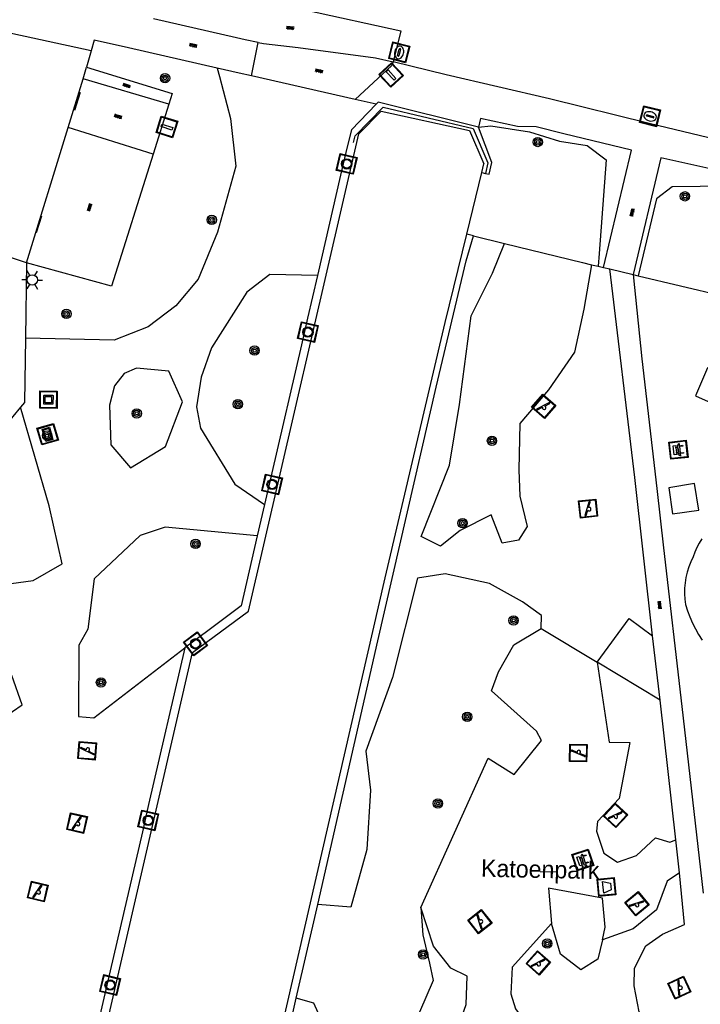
# Model space of a CAD drawing. Header units: metres. Extents: x 93870 to 95789, y 463036 to 464040.
# Tile 209 of 256: x 94489 to 94529, y 463694 to 463751. Entities that reach past the tile are written whole.
import ezdxf
from ezdxf.enums import TextEntityAlignment as Align

# ---------------------------------------------------------------- set-up
doc = ezdxf.new("R2010")
doc.units = ezdxf.units.M
doc.header["$LTSCALE"] = 25.4
for name, color, linetype in [('G_GRENS_ALGEMEEN_0', 7, 'Continuous'), ('Q_AFVALBAK_0', 7, 'Continuous'), ('Q_BANK_0', 7, 'Continuous'), ('Q_BOOM_0', 3, 'Continuous'), ('Q_DAMWAND_0', 6, 'Continuous'), ('Q_INFORMATIEBORD_0', 7, 'Continuous'), ('Q_KOLK_0', 254, 'Continuous'), ('Q_KUNSTOBJECT_0', 7, 'Continuous'), ('Q_LICHTMAST_0', 2, 'Continuous'), ('Q_LIJNAFWATERING_LIJN_0', 7, 'Continuous'), ('Q_MEERRING_0', 7, 'Continuous'), ('Q_SPEELVOORZIENING_0', 45, 'Continuous'), ('Q_VERKEERSBORDPAAL_0', 40, 'Continuous'), ('S_GBKN_SYMBOOL_OV_GROOT_0', 7, 'Continuous'), ('T_CULTUURGRENS_0', 76, 'Continuous'), ('T_HEK_0', 57, 'Continuous'), ('T_HEK_LIJN_0', 6, 'Continuous'), ('V_WEGGRENS_0', 7, 'Continuous'), ('W_WATERGRENS_0', 5, 'Continuous'), ('Z_TERREINNAAM_0', 252, 'Continuous')]:
    doc.layers.add(name, color=color, linetype=linetype)

# ---------------------------------------------------------------- blocks, each defined once
blk = doc.blocks.new('Q_AFVALBAK')
for points in [[(-0.5, 0.5), (0.5, 0.5), (0.5, -0.5), (-0.5, -0.5)], [(-0.336, 0.197), (0.331, 0.197), (0.19, -0.251), (-0.196, -0.251)]]:
    blk.add_lwpolyline(points, close=True)
blk.add_lwpolyline([(-0.442, 0.464), (0.438, 0.464, -0.414214), (0.459, 0.442), (0.459, -0.437, -0.414214), (0.438, -0.459), (-0.442, -0.459, -0.414214), (-0.463, -0.437), (-0.463, 0.442), (-0.463, 0.444), (-0.463, 0.446), (-0.463, 0.448), (-0.462, 0.45), (-0.461, 0.451), (-0.46, 0.453), (-0.459, 0.455), (-0.458, 0.456), (-0.457, 0.457), (-0.456, 0.459), (-0.454, 0.46), (-0.453, 0.461), (-0.451, 0.462), (-0.449, 0.462), (-0.447, 0.463), (-0.446, 0.463), (-0.444, 0.464), (-0.442, 0.464)], format="xyb")
blk = doc.blocks.new('Q_INFORMATIEBORD')
for points in [[(-0.5, 0.5), (0.5, 0.5), (0.5, -0.5), (-0.5, -0.5)], [(-0.369, 0.22), (0.358, 0.22), (0.358, -0.214), (-0.369, -0.214)]]:
    blk.add_lwpolyline(points, close=True)
for points in [[(-0.442, 0.464), (0.438, 0.464, -0.414214), (0.459, 0.442), (0.459, -0.437, -0.414214), (0.438, -0.459), (-0.442, -0.459, -0.414214), (-0.463, -0.437), (-0.463, 0.442), (-0.463, 0.444), (-0.463, 0.446), (-0.463, 0.448), (-0.462, 0.45), (-0.461, 0.451), (-0.46, 0.453), (-0.459, 0.455), (-0.458, 0.456), (-0.457, 0.457), (-0.456, 0.459), (-0.454, 0.46), (-0.453, 0.461), (-0.451, 0.462), (-0.449, 0.462), (-0.447, 0.463), (-0.446, 0.463), (-0.444, 0.464), (-0.442, 0.464)], [(-0.287, 0.16), (0.281, 0.16, -0.414214), (0.303, 0.139), (0.303, -0.134, -0.414214), (0.281, -0.156), (-0.287, -0.156, -0.414214), (-0.308, -0.134), (-0.308, 0.139), (-0.308, 0.14), (-0.308, 0.142), (-0.307, 0.144), (-0.307, 0.146), (-0.306, 0.148), (-0.305, 0.149), (-0.304, 0.151), (-0.303, 0.152), (-0.302, 0.154), (-0.3, 0.155), (-0.299, 0.156), (-0.297, 0.157), (-0.296, 0.158), (-0.294, 0.159), (-0.292, 0.159), (-0.29, 0.16), (-0.288, 0.16), (-0.287, 0.16)]]:
    blk.add_lwpolyline(points, format="xyb")
blk = doc.blocks.new('Q_LICHTMAST')
for points in [[(0, 0.3), (0, 0.6)], [(-0.26, 0.15), (-0.52, 0.3)], [(0.26, 0.15), (0.52, 0.3)], [(-0.26, -0.15), (-0.52, -0.3)], [(0, -0.3), (0, -0.6)], [(0.26, -0.15), (0.52, -0.3)]]:
    blk.add_lwpolyline(points)
blk.add_circle((0, 0), 0.3)
blk = doc.blocks.new('Q_VERKEERSBORDPAAL')
for points in [[(-0.5, 0.5), (0.5, 0.5), (0.5, -0.5), (-0.5, -0.5)], [(-0.08, 0.333), (0.071, 0.333), (0.071, -0.329), (-0.08, -0.329)]]:
    blk.add_lwpolyline(points, close=True)
blk.add_lwpolyline([(-0.442, 0.464), (0.438, 0.464, -0.414214), (0.459, 0.442), (0.459, -0.437, -0.414214), (0.438, -0.459), (-0.442, -0.459, -0.414214), (-0.463, -0.437), (-0.463, 0.442), (-0.463, 0.444), (-0.463, 0.446), (-0.463, 0.448), (-0.462, 0.45), (-0.461, 0.451), (-0.46, 0.453), (-0.459, 0.455), (-0.458, 0.456), (-0.457, 0.457), (-0.456, 0.459), (-0.454, 0.46), (-0.453, 0.461), (-0.451, 0.462), (-0.449, 0.462), (-0.447, 0.463), (-0.446, 0.463), (-0.444, 0.464), (-0.442, 0.464)], format="xyb")
blk = doc.blocks.new('Q_KOLK')
blk.add_lwpolyline([(-0.5, 0.5), (0.5, 0.5), (0.5, -0.5), (-0.5, -0.5)], close=True)
for points in [[(-0.442, 0.464), (0.438, 0.464, -0.414214), (0.459, 0.442), (0.459, -0.437, -0.414214), (0.438, -0.459), (-0.442, -0.459, -0.414214), (-0.463, -0.437), (-0.463, 0.442, -0.414214), (-0.442, 0.464)], [(-0.345, 0.105, 0.380426), (-0.276, -0.18)], [(-0.008, 0.266, 0.240218), (-0.345, 0.105)], [(-0.194, 0.045, 0.853344), (-0.194, -0.032)], [(0.331, 0.111, 0.240191), (-0.008, 0.266)], [(0.185, -0.032, 0.849746), (0.185, 0.045)], [(0.267, -0.176, 0.380426), (0.331, 0.111)], [(-0.276, -0.18, 0.148452), (0.012, -0.257)], [(0.012, -0.257, 0.131742), (0.267, -0.176)]]:
    blk.add_lwpolyline(points, format="xyb")
for points in [[(-0.194, 0.045), (0.185, 0.045)], [(0.185, -0.032), (-0.194, -0.032)]]:
    blk.add_lwpolyline(points)
blk = doc.blocks.new('Q_BANK')
blk.add_lwpolyline([(-0.5, 0.5), (0.5, 0.5), (0.5, -0.5), (-0.5, -0.5)], close=True)
blk.add_lwpolyline([(-0.442, 0.464), (0.438, 0.464, -0.414214), (0.459, 0.442), (0.459, -0.437, -0.414214), (0.438, -0.459), (-0.442, -0.459, -0.414214), (-0.463, -0.437), (-0.463, 0.442), (-0.463, 0.444), (-0.463, 0.446), (-0.463, 0.448), (-0.462, 0.45), (-0.461, 0.451), (-0.46, 0.453), (-0.459, 0.455), (-0.458, 0.456), (-0.457, 0.457), (-0.456, 0.459), (-0.454, 0.46), (-0.453, 0.461), (-0.451, 0.462), (-0.449, 0.462), (-0.447, 0.463), (-0.446, 0.463), (-0.444, 0.464), (-0.442, 0.464)], format="xyb")
for points in [[(-0.267, 0.022), (-0.366, -0.078)], [(-0.18, 0.132), (-0.267, 0.132), (-0.267, 0.276)], [(-0.267, 0.276), (0.258, 0.276), (0.258, 0.132), (0.173, 0.132)], [(-0.18, 0.022), (-0.267, 0.022)], [(-0.267, 0.022), (-0.18, 0.022)], [(-0.18, 0.022), (-0.18, 0.132)], [(-0.18, 0.132), (-0.144, 0.132)], [(-0.144, 0.132), (-0.144, 0.022)], [(0.131, 0.132), (-0.144, 0.132)], [(0.131, 0.022), (-0.144, 0.022)], [(-0.144, 0.022), (0.131, 0.022)], [(0.131, 0.022), (-0.144, 0.022)], [(-0.144, 0.022), (0.131, 0.022)], [(-0.144, 0.022), (0.131, 0.022)], [(0.131, 0.022), (0.131, 0.132)], [(0.131, 0.132), (0.173, 0.132)], [(0.173, 0.132), (0.173, 0.022)], [(0.173, 0.022), (0.255, 0.022)], [(0.173, 0.022), (0.255, 0.022)], [(0.255, 0.022), (0.357, -0.078)], [(-0.236, -0.078), (-0.366, -0.078)], [(-0.192, -0.078), (-0.192, -0.27), (-0.236, -0.27), (-0.236, -0.078)], [(-0.236, -0.078), (-0.192, -0.078)], [(0.183, -0.078), (-0.192, -0.078)], [(0.226, -0.078), (0.226, -0.268), (0.183, -0.268), (0.183, -0.078)], [(0.183, -0.078), (0.226, -0.078)], [(0.357, -0.078), (0.226, -0.078)]]:
    blk.add_lwpolyline(points)
blk = doc.blocks.new('Q_MEERRING')
blk.add_lwpolyline([(-0.5, 0.5), (0.5, 0.5), (0.5, -0.5), (-0.5, -0.5)], close=True)
blk.add_lwpolyline([(-0.442, 0.464), (0.438, 0.464, -0.414214), (0.459, 0.442), (0.459, -0.437, -0.414214), (0.438, -0.459), (-0.442, -0.459, -0.414214), (-0.463, -0.437), (-0.463, 0.442), (-0.463, 0.444), (-0.463, 0.446), (-0.463, 0.448), (-0.462, 0.45), (-0.461, 0.451), (-0.46, 0.453), (-0.459, 0.455), (-0.458, 0.456), (-0.457, 0.457), (-0.456, 0.459), (-0.454, 0.46), (-0.453, 0.461), (-0.451, 0.462), (-0.449, 0.462), (-0.447, 0.463), (-0.446, 0.463), (-0.444, 0.464), (-0.442, 0.464)], format="xyb")
for radius in [0.3, 0.3, 0.25, 0.25]:
    blk.add_circle((0, 0), radius)
blk = doc.blocks.new('Q_SPEELVOORZIENING')
blk.add_lwpolyline([(-0.5, 0.5), (0.5, 0.5), (0.5, -0.5), (-0.5, -0.5)], close=True)
for points in [[(-0.442, 0.464), (0.438, 0.464, -0.414214), (0.459, 0.442), (0.459, -0.437, -0.414214), (0.438, -0.459), (-0.442, -0.459, -0.414214), (-0.463, -0.437), (-0.463, 0.442), (-0.463, 0.444), (-0.463, 0.446), (-0.463, 0.448), (-0.462, 0.45), (-0.461, 0.451), (-0.46, 0.453), (-0.459, 0.455), (-0.458, 0.456), (-0.457, 0.457), (-0.456, 0.459), (-0.454, 0.46), (-0.453, 0.461), (-0.451, 0.462), (-0.449, 0.462), (-0.447, 0.463), (-0.446, 0.463), (-0.444, 0.464), (-0.442, 0.464)], [(-0.363, 0.198, 1.168313), (-0.386, 0.141)], [(-0.087, 0.021, 0.778987), (-0.04, -0.167)], [(-0.04, -0.167, 0.508825), (0.056, -0.036)], [(0.355, -0.156, 1.031322), (0.378, -0.1)]]:
    blk.add_lwpolyline(points, format="xyb")
for points in [[(-0.386, 0.141), (-0.087, 0.021)], [(-0.363, 0.198), (0.378, -0.1)], [(0.056, -0.036), (0.355, -0.156)]]:
    blk.add_lwpolyline(points)
blk = doc.blocks.new('Q_KUNSTOBJECT')
for points in [[(-0.5, 0.5), (0.5, 0.5), (0.5, -0.5), (-0.5, -0.5)], [(-0.184, 0.184), (0.177, 0.184), (0.177, -0.178), (-0.184, -0.178)]]:
    blk.add_lwpolyline(points, close=True)
for points in [[(-0.442, 0.464), (0.438, 0.464, -0.414214), (0.459, 0.442), (0.459, -0.437, -0.414214), (0.438, -0.459), (-0.442, -0.459, -0.414214), (-0.463, -0.437), (-0.463, 0.442), (-0.463, 0.444), (-0.463, 0.446), (-0.463, 0.448), (-0.462, 0.45), (-0.461, 0.451), (-0.46, 0.453), (-0.459, 0.455), (-0.458, 0.456), (-0.457, 0.457), (-0.456, 0.459), (-0.454, 0.46), (-0.453, 0.461), (-0.451, 0.462), (-0.449, 0.462), (-0.447, 0.463), (-0.446, 0.463), (-0.444, 0.464), (-0.442, 0.464)], [(-0.245, 0.267), (0.236, 0.267, -0.414214), (0.257, 0.245), (0.257, -0.239, -0.414214), (0.236, -0.261), (-0.245, -0.261, -0.414214), (-0.266, -0.239), (-0.266, 0.245, -0.414214), (-0.245, 0.267)]]:
    blk.add_lwpolyline(points, format="xyb")
blk = doc.blocks.new('Q_BOOM')
for radius in [0.27, 0.18, 0.09]:
    blk.add_circle((0, 0), radius)
blk = doc.blocks.new('S_GBKN_SYMBOOL_OV_GROOT')
for points in [[(-0.21875, 0.0625), (0.21875, 0.0625)], [(-0.21875, 0), (0.21875, 0)], [(-0.1875, 0.0625), (-0.1875, 0)], [(-0.125, 0.09375), (-0.125, 0.0625)], [(-0.125, 0), (-0.125, -0.0625)], [(-0.0625, 0.0625), (-0.0625, 0)], [(0, 0.09375), (0, 0.0625)], [(0, 0), (0, -0.0625)], [(0.0625, 0.0625), (0.0625, 0)], [(0.125, 0.09375), (0.125, 0.0625)], [(0.125, 0), (0.125, -0.0625)], [(0.1875, 0.0625), (0.1875, 0)], [(-0.21875, -0.0625), (0.21875, -0.0625)], [(-0.1875, -0.0625), (-0.1875, -0.09375)], [(-0.0625, -0.0625), (-0.0625, -0.09375)], [(0.0625, -0.0625), (0.0625, -0.09375)], [(0.1875, -0.0625), (0.1875, -0.09375)]]:
    blk.add_lwpolyline(points)

msp = doc.modelspace()

# ---------------------------------------------------------------- linework, layer by layer
at = {"layer": 'G_GRENS_ALGEMEEN_0'}
for p, q in [((94516.108, 463742.336), (94516.313, 463742.291)), ((94503.555, 463723.17), (94503.137, 463721.364)), ((94519.543, 463716.021), (94522.777, 463714.068)), ((94526.405, 463711.87), (94522.777, 463714.068))]:
    msp.add_line(p, q, dxfattribs=at)
for points in [[(94510.006, 463746.282), (94508.59, 463744.799), (94508.314, 463743.752), (94508.255, 463743.496), (94507.95, 463742.178), (94506.61, 463736.385)], [(94516.313, 463742.291), (94516.533, 463742.244), (94516.682, 463742.916), (94515.916, 463744.953)], [(94506.61, 463736.385), (94506.044, 463733.937), (94505.688, 463732.395), (94503.978, 463725.002), (94503.555, 463723.17)], [(94503.137, 463721.364), (94502.202, 463717.32), (94500.279, 463715.885), (94498.955, 463714.898)], [(94522.777, 463714.068), (94524.619, 463716.589), (94525.956, 463715.583)], [(94512.585, 463699.908), (94516.481, 463708.526), (94517.973, 463707.582), (94519.547, 463709.541), (94519.256, 463710.091), (94516.663, 463712.408), (94517.076, 463713.512), (94517.966, 463715.071), (94519.543, 463716.021)], [(94498.955, 463714.898), (94496.868, 463705.857), (94496.503, 463704.276), (94494.651, 463696.253), (94494.281, 463694.673), (94492.306, 463686.05), (94491.94, 463684.446), (94490.062, 463676.33), (94489.704, 463674.752), (94487.837, 463666.753), (94487.499, 463665.134), (94486.776, 463662.046)], [(94522.777, 463714.068), (94523.471, 463709.448), (94524.647, 463709.423), (94524.032, 463706.207), (94522.785, 463704.871), (94522.738, 463704.303), (94523.152, 463703.044), (94523.947, 463702.521), (94525.033, 463702.912), (94526.132, 463703.936), (94526.959, 463703.675), (94527.31, 463703.815)], [(94527.52, 463701.909), (94526.809, 463701.422), (94526.202, 463699.779), (94524.855, 463698.667), (94523.068, 463698.03)], [(94523.068, 463698.03), (94523.24, 463698.764), (94523.072, 463700.444), (94519.963, 463701.022), (94520.123, 463698.989)], [(94520.123, 463698.989), (94517.867, 463696.462), (94517.788, 463694.924), (94518.048, 463694.058), (94519.322, 463692.319), (94520.198, 463691.172), (94523.277, 463687.515), (94521.217, 463684.997), (94520.052, 463683.5), (94517.992, 463683.033), (94515.307, 463683.166), (94513.411, 463683.735), (94512.571, 463684.319), (94512.114, 463686.156), (94511.756, 463687.581), (94512.639, 463689.797), (94513.052, 463690.372), (94514.58, 463692.569), (94515.201, 463694.31), (94515.263, 463695.947), (94514.319, 463696.4), (94513.315, 463697.68), (94512.585, 463699.908)]]:
    msp.add_lwpolyline(points, dxfattribs=at)
at = {"layer": 'Q_DAMWAND_0'}
for p, q in [((94516.108, 463742.336), (94516.231, 463742.844)), ((94515.242, 463738.782), (94516.108, 463742.336))]:
    msp.add_line(p, q, dxfattribs=at)
msp.add_lwpolyline([(94497.945, 463664.39), (94498.248, 463665.502), (94510.53, 463718.945), (94513.999, 463733.685), (94515.242, 463738.782)], dxfattribs=at)
at = {"layer": 'Q_LIJNAFWATERING_LIJN_0'}
for p, q in [((94492.907, 463746.959), (94492.591, 463745.913)), ((94490.673, 463739.817), (94490.374, 463738.862))]:
    msp.add_line(p, q, dxfattribs=at)
at = {"layer": 'T_CULTUURGRENS_0'}
for p, q in [((94515.618, 463738.69), (94515.242, 463738.782)), ((94494.608, 463728.903), (94494.691, 463726.619)), ((94526.907, 463724.133), (94527.128, 463722.642))]:
    msp.add_line(p, q, dxfattribs=at)
for points in [[(94500.831, 463748.368), (94500.957, 463747.88), (94501.59, 463745.463), (94501.9, 463742.702), (94500.846, 463738.9), (94499.73, 463736.188), (94498.438, 463734.639), (94496.839, 463733.425), (94494.882, 463732.657), (94489.754, 463732.78)], [(94515.916, 463744.953), (94516.627, 463745.028), (94518.854, 463744.683), (94520.595, 463744.148), (94522.193, 463743.905), (94523.293, 463743.074), (94522.89, 463737.67), (94522.827, 463736.928)], [(94532.777, 463741.095), (94532.63, 463741.117), (94532.523, 463741.656), (94528.722, 463741.531), (94527.101, 463741.52), (94526.192, 463740.828), (94525.139, 463736.381)], [(94522.447, 463737.018), (94521.998, 463734.457), (94521.463, 463731.97), (94519.967, 463729.789), (94518.298, 463727.854), (94518.245, 463725.167), (94518.297, 463723.659), (94518.717, 463721.902), (94518.235, 463721.114), (94517.28, 463720.935), (94516.645, 463722.571), (94514.851, 463721.664), (94513.721, 463720.768), (94512.608, 463721.326), (94514.233, 463725.445), (94514.817, 463728.954), (94515.484, 463734.066), (94516.717, 463736.531), (94517.417, 463738.248)], [(94506.61, 463736.385), (94503.86, 463736.448), (94502.54, 463735.429), (94500.506, 463732.218), (94499.898, 463730.531), (94499.624, 463728.819), (94499.865, 463727.574), (94501.841, 463724.344), (94503.555, 463723.17)], [(94494.691, 463726.619), (94495.824, 463725.286), (94497.842, 463726.514), (94498.816, 463729.095), (94498.042, 463730.868), (94496.159, 463731.048), (94495.456, 463730.733), (94494.902, 463730.02), (94494.608, 463728.903)], [(94480.677, 463718.261), (94484.967, 463718.063), (94490.202, 463718.777), (94491.867, 463719.748), (94491.115, 463723.088), (94489.474, 463728.791)], [(94527.128, 463722.642), (94528.637, 463722.852), (94528.388, 463724.383), (94526.907, 463724.133)], [(94503.137, 463721.364), (94497.818, 463721.86), (94496.368, 463721.379), (94493.718, 463718.884), (94493.354, 463715.967), (94492.838, 463715.047), (94492.812, 463710.937), (94493.701, 463710.864), (94498.955, 463714.898)], [(94528.817, 463721.181), (94528.663, 463720.937), (94528.528, 463720.681), (94528.412, 463720.416), (94528.317, 463720.143), (94528.18, 463719.86), (94528.063, 463719.567), (94527.968, 463719.267), (94527.894, 463718.961), (94527.843, 463718.651), (94527.815, 463718.337), (94527.809, 463718.023), (94527.826, 463717.708), (94527.866, 463717.396), (94527.983, 463717.034), (94528.118, 463716.678), (94528.271, 463716.33), (94528.442, 463715.99), (94528.63, 463715.659), (94528.835, 463715.339)], [(94519.543, 463716.021), (94519.559, 463716.769), (94518.461, 463717.561), (94516.543, 463718.602), (94513.984, 463719.163), (94512.395, 463718.922), (94510.941, 463713.189), (94509.418, 463708.934), (94509.678, 463706.675), (94509.463, 463703.254), (94508.544, 463699.924), (94506.636, 463700.083)], [(94482.758, 463710.53), (94484.485, 463710.084), (94488.451, 463710.838), (94489.554, 463711.61), (94488.972, 463713.306), (94487.546, 463713.492), (94482.988, 463711.303)], [(94512.585, 463699.908), (94512.703, 463698.321), (94513.086, 463696.685), (94513.306, 463695.691), (94512.518, 463693.866), (94509.976, 463690.129), (94509.029, 463688.894), (94507.457, 463689.866), (94506.625, 463691.132), (94506.368, 463691.243), (94506.981, 463693.087), (94506.407, 463694.372), (94505.392, 463694.662)], [(94523.068, 463698.03), (94522.807, 463696.916), (94521.822, 463696.298), (94520.661, 463697.204), (94520.123, 463698.989)]]:
    msp.add_lwpolyline(points, dxfattribs=at)
at = {"layer": 'T_HEK_0'}
for p, q in [((94515.618, 463738.69), (94517.417, 463738.248)), ((94522.447, 463737.018), (94522.827, 463736.928)), ((94522.827, 463736.928), (94523.139, 463736.854)), ((94523.139, 463736.854), (94523.493, 463736.771)), ((94523.493, 463736.771), (94524.847, 463736.45)), ((94524.847, 463736.45), (94524.987, 463736.417)), ((94524.987, 463736.417), (94525.139, 463736.381)), ((94525.139, 463736.381), (94541.483, 463732.51)), ((94505.392, 463694.662), (94506.636, 463700.083)), ((94504.359, 463690.151), (94505.392, 463694.662))]:
    msp.add_line(p, q, dxfattribs=at)
for points in [[(94506.636, 463700.083), (94508.108, 463706.502), (94510.109, 463715.301), (94513.468, 463729.944), (94515.209, 463737.239), (94515.618, 463738.69)], [(94517.417, 463738.248), (94521.925, 463737.142), (94522.447, 463737.018)]]:
    msp.add_lwpolyline(points, dxfattribs=at)
at = {"layer": 'T_HEK_LIJN_0'}
msp.add_lwpolyline([(94508.706, 463744.069), (94508.794, 463744.453), (94510.413, 463746.106), (94515.61, 463744.886), (94516.447, 463742.895), (94516.313, 463742.291)], dxfattribs=at)
at = {"layer": 'V_WEGGRENS_0'}
for p, q in [((94493.552, 463749.368), (94487.655, 463750.647)), ((94511.436, 463750.514), (94510.985, 463748.722)), ((94502.801, 463747.921), (94503.184, 463749.843)), ((94493.552, 463749.368), (94493.283, 463748.423)), ((94500.831, 463748.368), (94495.709, 463749.53)), ((94493.091, 463747.748), (94493.283, 463748.423)), ((94492.224, 463744.942), (94493.091, 463747.748)), ((94498.029, 463746.282), (94493.091, 463747.748)), ((94508.79, 463746.559), (94502.801, 463747.921)), ((94510.006, 463746.282), (94508.79, 463746.559)), ((94498.029, 463746.282), (94497.12, 463743.398)), ((94489.809, 463737.119), (94492.224, 463744.942)), ((94497.12, 463743.398), (94492.224, 463744.942)), ((94523.139, 463736.854), (94524.743, 463743.626)), ((94526.444, 463743.193), (94524.847, 463736.45)), ((94489.809, 463737.119), (94483.282, 463739.299)), ((94489.809, 463737.119), (94489.754, 463732.78)), ((94489.474, 463728.791), (94480.677, 463718.261)), ((94526.405, 463711.87), (94525.956, 463715.583)), ((94527.31, 463703.815), (94526.405, 463711.87)), ((94527.52, 463701.909), (94527.31, 463703.815)), ((94527.806, 463698.914), (94527.52, 463701.909))]:
    msp.add_line(p, q, dxfattribs=at)
for points in [[(94501.762, 463752.501), (94501.785, 463752.646), (94505.988, 463751.705), (94511.436, 463750.514)], [(94503.184, 463749.843), (94502.45, 463750.001), (94501.939, 463750.117), (94497.144, 463751.204)], [(94495.709, 463749.53), (94493.726, 463749.98), (94493.552, 463749.368)], [(94503.184, 463749.843), (94503.505, 463749.781), (94505.504, 463749.561), (94509.97, 463748.966), (94510.985, 463748.722)], [(94510.985, 463748.722), (94510.903, 463748.517), (94508.79, 463746.559)], [(94579.13, 463730.933), (94577.046, 463732.208), (94575.584, 463732.908), (94574.063, 463733.471), (94573.297, 463733.708), (94571.747, 463734.121), (94565.522, 463735.686), (94557.729, 463737.579), (94549.703, 463739.453), (94533.069, 463743.421), (94525.773, 463745.171), (94520.008, 463746.586), (94514.054, 463747.987), (94510.985, 463748.722)], [(94493.283, 463748.423), (94498.227, 463746.909), (94498.029, 463746.282)], [(94502.801, 463747.921), (94502.101, 463748.08), (94500.831, 463748.368)], [(94515.916, 463744.953), (94510.121, 463746.403), (94510.006, 463746.282)], [(94524.743, 463743.626), (94520.841, 463744.571), (94519.241, 463744.97), (94518.16, 463744.997), (94516.041, 463745.45), (94515.916, 463744.953)], [(94497.12, 463743.398), (94494.721, 463735.787), (94489.809, 463737.119)], [(94532.951, 463741.749), (94532.5, 463741.849), (94526.444, 463743.193)], [(94525.956, 463715.583), (94524.951, 463724.727), (94523.493, 463736.771)], [(94524.847, 463736.45), (94525.354, 463731.588), (94526.215, 463724.103), (94526.606, 463720.678), (94527.649, 463711.518), (94528.892, 463700.734)], [(94536.265, 463728.949), (94535.3, 463729.65), (94536.072, 463733.338), (94534.341, 463733.767), (94533.579, 463730.087), (94532.518, 463729.702), (94529.141, 463731.065), (94528.443, 463729.451), (94531.89, 463727.908), (94532.048, 463726.813), (94529.27, 463724.323), (94530.394, 463722.986), (94533.296, 463725.435), (94534.426, 463725.198), (94536.515, 463722.022), (94537.94, 463722.956), (94535.954, 463726.182), (94536.526, 463727.172), (94540.23, 463727.842), (94539.973, 463729.549)], [(94489.754, 463732.78), (94489.707, 463729.07), (94489.474, 463728.791)], [(94525.649, 463687.179), (94525.662, 463687.26), (94526.868, 463692.49), (94525.942, 463692.967), (94525.199, 463693.879), (94524.897, 463695.376), (94524.925, 463696.408), (94525.588, 463697.695), (94526.537, 463698.365), (94527.806, 463698.914)]]:
    msp.add_lwpolyline(points, dxfattribs=at)
at = {"layer": 'W_WATERGRENS_0'}
msp.add_lwpolyline([(94487.239, 463661.95), (94487.255, 463662.018), (94499.402, 463714.628), (94502.631, 463717.017), (94509.009, 463744.57), (94510.292, 463745.882), (94515.403, 463744.774), (94516.231, 463742.844)], dxfattribs=at)
at = {"layer": 'Z_TERREINNAAM_0'}
msp.add_line((94519.48, 463701.988), (94520.48, 463701.967), dxfattribs=at)

# ---------------------------------------------------------------- block references
at = {"layer": 'Q_AFVALBAK_0', "rotation": 95.7105931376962}
msp.add_blockref('Q_AFVALBAK', (94523.308, 463701.093), dxfattribs=at)
at = {"layer": 'Q_BANK_0'}
for p, rotation in [((94527.462, 463726.335), 96.56189623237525), ((94521.939, 463702.648), 108.2025405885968)]:
    msp.add_blockref('Q_BANK', p, dxfattribs=dict(at, rotation=rotation))
at = {"layer": 'Q_BOOM_0'}
for p, rotation in [((94497.813, 463747.784), 162.9738521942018), ((94519.341, 463744.101), 162.9180865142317), ((94527.837, 463740.965), 0.3887994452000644), ((94500.51, 463739.602), 74.50542851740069), ((94492.119, 463734.176), 178.6259692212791), ((94502.984, 463732.057), 57.6478871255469), ((94502.02, 463728.963), 80.90711255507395), ((94496.18, 463728.433), 92.08119877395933), ((94491, 463727.148), 106.052817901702), ((94516.695, 463726.852), 88.87001020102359), ((94514.998, 463722.094), 26.81998066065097), ((94499.577, 463720.894), 174.6725398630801), ((94517.945, 463716.48), 144.1966558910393), ((94494.115, 463712.903), 89.63754978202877), ((94515.264, 463710.914), 69.48946824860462), ((94513.571, 463705.911), 65.673366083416), ((94519.887, 463697.822), 106.7728361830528), ((94512.718, 463697.195), 103.1760856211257)]:
    msp.add_blockref('Q_BOOM', p, dxfattribs=dict(at, rotation=rotation))
at = {"layer": 'Q_INFORMATIEBORD_0', "rotation": 106.052817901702}
msp.add_blockref('Q_INFORMATIEBORD', (94491.035, 463727.228), dxfattribs=at)
at = {"layer": 'Q_KOLK_0'}
for p, rotation in [((94511.338, 463749.279), 75.87351519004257), ((94525.821, 463745.586), 166.2095591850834)]:
    msp.add_blockref('Q_KOLK', p, dxfattribs=dict(at, rotation=rotation))
at = {"layer": 'Q_KUNSTOBJECT_0', "rotation": 89.27418932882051}
msp.add_blockref('Q_KUNSTOBJECT', (94491.082, 463729.227), dxfattribs=at)
at = {"layer": 'Q_LICHTMAST_0', "rotation": 89.27377296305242}
msp.add_blockref('Q_LICHTMAST', (94490.146, 463736.136), dxfattribs=at)
at = {"layer": 'Q_MEERRING_0'}
for p, rotation in [((94508.304, 463742.838), 76.97046418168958), ((94506.064, 463733.128), 76.999955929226), ((94503.998, 463724.329), 76.99853101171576), ((94499.575, 463715.128), 36.70336078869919), ((94496.844, 463704.934), 77.00008980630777), ((94494.644, 463695.427), 76.8201319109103)]:
    msp.add_blockref('Q_MEERRING', p, dxfattribs=dict(at, rotation=rotation))
at = {"layer": 'Q_SPEELVOORZIENING_0'}
for p, rotation in [((94519.677, 463728.838), 49.22116901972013), ((94522.24, 463722.937), 96.27209797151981), ((94493.317, 463708.958), 175.3057042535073), ((94521.673, 463708.821), 178.7821609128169), ((94523.831, 463705.223), 46.97340604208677), ((94492.737, 463704.775), 77.00173230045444), ((94490.467, 463700.829), 77.00173230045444), ((94525.063, 463700.119), 39.54097583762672), ((94515.994, 463699.09), 128.109750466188), ((94519.372, 463696.703), 48.24285445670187), ((94527.514, 463695.276), 114.7054518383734)]:
    msp.add_blockref('Q_SPEELVOORZIENING', p, dxfattribs=dict(at, rotation=rotation))
at = {"layer": 'Q_VERKEERSBORDPAAL_0'}
for p, rotation in [((94510.874, 463747.97), 42.81956320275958), ((94497.925, 463744.969), 72.50581354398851)]:
    msp.add_blockref('Q_VERKEERSBORDPAAL', p, dxfattribs=dict(at, rotation=rotation))
at = {"layer": 'S_GBKN_SYMBOOL_OV_GROOT_0'}
for p, rotation in [((94505.048, 463750.684), 173.7195863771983), ((94499.446, 463749.676), 167.2179764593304), ((94506.709, 463748.201), 167.1878777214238), ((94495.601, 463747.352), 163.4648289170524), ((94495.112, 463745.573), 162.4968372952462), ((94493.465, 463740.339), 72.84427609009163), ((94524.792, 463740.038), 76.67462544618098), ((94526.38, 463717.367), 96.49598525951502)]:
    msp.add_blockref('S_GBKN_SYMBOOL_OV_GROOT', p, dxfattribs=dict(at, rotation=rotation))

# ---------------------------------------------------------------- texts
at = {"layer": 'Z_TERREINNAAM_0', "linetype": 'Continuous'}
msp.add_text('Katoenpark', height=1, rotation=358.797, dxfattribs=at).set_placement((94519.48, 463701.988), align=Align.MIDDLE)

doc.saveas('drawing.dxf')
